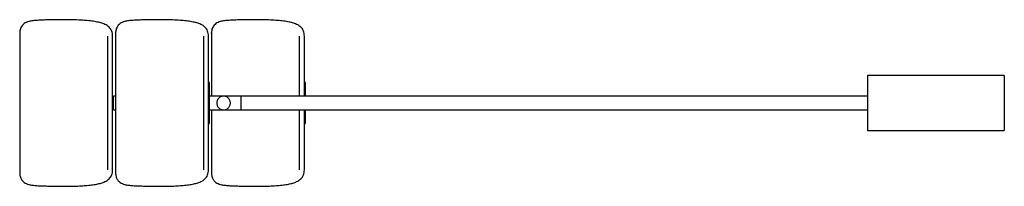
# Paper-space layout '_Izquierda' of a CAD drawing. Header units: millimetres. Extents: x -1438 to 0, y -122 to 122.
import ezdxf

# ---------------------------------------------------------------- set-up
doc = ezdxf.new("R2010")
doc.units = ezdxf.units.MM

psp = doc.layouts.new('_Izquierda')

# ---------------------------------------------------------------- linework, layer by layer
at = {"color": 7, "linetype": 'Continuous', "lineweight": 25}
for p, q in [((-1437.7, 102.5), (-1437.7, -102.5)), ((-1297.7, 102.5), (-1297.7, -102.5)), ((-1160.5, 30), (-1162, 30)), ((-1020.5, 30), (-1022, 30)), ((0, 40), (-200, 40)), ((-1297.7, 10), (-1300.5, 10)), ((-1169, -97.7), (-1169, 0)), ((-1162, -97.8), (-1162, 0)), ((-1140.9, 10), (-1160.5, 10)), ((-1115, 10), (-1140, 10)), ((-1114.5, 8.5), (-1115, 8.5)), ((-200, 10), (-1114.5, 10)), ((-1309, -97.7), (-1309, 0)), ((-1302, -97.8), (-1302, 0)), ((-1300.5, -10), (-1297.7, -10)), ((-1160.5, -10), (-1115, -10)), ((-1157.7, -10), (-1157.7, -102.5)), ((-1115, -8.5), (-1114.5, -8.5)), ((-1114.5, -10), (-200, -10)), ((-1162, -30), (-1160.5, -30)), ((-1022, -30), (-1020.5, -30)), ((-200, -40), (0, -40))]:
    psp.add_line(p, q, dxfattribs=at)
for points, knots in [([(-1302, 97.8), (-1302.1, 99.1), (-1302.2, 101.6), (-1303.2, 105.1), (-1304.8, 108.2), (-1307.1, 110.9), (-1310, 113.1), (-1314, 115.3), (-1319.4, 117.2), (-1326.5, 118.8), (-1334.7, 120), (-1344, 120.8), (-1354.3, 121.4), (-1365.2, 121.6), (-1375.9, 121.7), (-1386, 121.6), (-1395.2, 121.4), (-1403.8, 121.1), (-1411.6, 120.7), (-1418.3, 120.2), (-1423.8, 119.2), (-1428, 117.8), (-1431.2, 116.1), (-1433.7, 113.8), (-1435.5, 111.2), (-1436.7, 108.3), (-1437.3, 105.8), (-1437.6, 103.9), (-1437.7, 102.9), (-1437.7, 102.5)], [0, 0, 0, 0, 0.025099, 0.047956, 0.069678, 0.091445, 0.114347, 0.139248, 0.178922, 0.224841, 0.27754, 0.336799, 0.404113, 0.47458, 0.545923, 0.608487, 0.668267, 0.723608, 0.773081, 0.816394, 0.853816, 0.878737, 0.901503, 0.923375, 0.942117, 0.962502, 0.982603, 0.991195, 1, 1, 1, 1]), ([(-1162, 97.8), (-1162.1, 99.1), (-1162.2, 101.6), (-1163.2, 105.1), (-1164.8, 108.2), (-1167.1, 110.9), (-1170, 113.1), (-1174, 115.3), (-1179.4, 117.2), (-1186.5, 118.8), (-1194.7, 120), (-1204, 120.8), (-1214.3, 121.4), (-1225.2, 121.6), (-1235.9, 121.7), (-1246, 121.6), (-1255.2, 121.4), (-1263.8, 121.1), (-1271.6, 120.7), (-1278.3, 120.2), (-1283.8, 119.2), (-1288, 117.8), (-1291.2, 116.1), (-1293.7, 113.8), (-1295.5, 111.2), (-1296.7, 108.3), (-1297.3, 105.8), (-1297.6, 103.9), (-1297.7, 102.9), (-1297.7, 102.5)], [0, 0, 0, 0, 0.025099, 0.047956, 0.069678, 0.091445, 0.114347, 0.139248, 0.178922, 0.224841, 0.27754, 0.336799, 0.404113, 0.47458, 0.545923, 0.608487, 0.668267, 0.723608, 0.773081, 0.816394, 0.853816, 0.878737, 0.901503, 0.923375, 0.942117, 0.962502, 0.982603, 0.991195, 1, 1, 1, 1]), ([(-1022, 97.8), (-1022.1, 99.1), (-1022.2, 101.6), (-1023.2, 105.1), (-1024.8, 108.2), (-1027.1, 110.9), (-1030, 113.1), (-1034, 115.3), (-1039.4, 117.2), (-1046.5, 118.8), (-1054.7, 120), (-1064, 120.8), (-1074.3, 121.4), (-1085.2, 121.6), (-1095.9, 121.7), (-1106, 121.6), (-1115.2, 121.4), (-1123.8, 121.1), (-1131.6, 120.7), (-1138.3, 120.2), (-1143.8, 119.2), (-1148, 117.8), (-1151.2, 116.1), (-1153.7, 113.8), (-1155.5, 111.2), (-1156.7, 108.3), (-1157.3, 105.8), (-1157.6, 103.9), (-1157.9, 100.6), (-1157.6, 103.1), (-1157.7, 101.6), (-1157.7, 101), (-1157.7, 99.7), (-1157.7, 98.1), (-1157.7, 96.1), (-1157.7, 93.8), (-1157.7, 91.2), (-1157.7, 88.3), (-1157.7, 85.1), (-1157.7, 81.5), (-1157.7, 77.7), (-1157.7, 73.6), (-1157.7, 69.2), (-1157.7, 64.6), (-1157.7, 59.8), (-1157.7, 54.7), (-1157.7, 49.5), (-1157.7, 44.1), (-1157.7, 38.5), (-1157.7, 32.8), (-1157.7, 27), (-1157.7, 21.1), (-1157.7, 15.4), (-1157.7, 11.7), (-1157.7, 10)], [0, 0, 0, 0, 0.012782, 0.024422, 0.035483, 0.046568, 0.058231, 0.070912, 0.091115, 0.1145, 0.141336, 0.171514, 0.205793, 0.241678, 0.27801, 0.30987, 0.340313, 0.368496, 0.393689, 0.415747, 0.434804, 0.447494, 0.459088, 0.470226, 0.47977, 0.490152, 0.500388, 0.504764, 0.509247, 0.528995, 0.548742, 0.56849, 0.588237, 0.607985, 0.627733, 0.64748, 0.667228, 0.686975, 0.706723, 0.72647, 0.746218, 0.765965, 0.785713, 0.80546, 0.825208, 0.844955, 0.864703, 0.884451, 0.904198, 0.923946, 0.943693, 0.963441, 0.983188, 1, 1, 1, 1]), ([(-1309, 0), (-1309, 2.9), (-1309, 5.8), (-1309, 11.7), (-1309, 14.8), (-1309, 20.8), (-1309, 23.8), (-1309, 29.9), (-1309, 33), (-1309, 39), (-1309, 41.9), (-1309, 47.8), (-1309, 50.7), (-1309, 56.3), (-1309, 59), (-1309, 64.2), (-1309, 66.7), (-1309, 71.5), (-1309, 73.7), (-1309, 78), (-1309, 79.9), (-1309, 83.6), (-1309, 85.3), (-1309, 88.3), (-1309, 89.6), (-1309, 92), (-1309, 93.1), (-1309, 94.8), (-1309, 95.5), (-1309, 96.6), (-1309, 97), (-1309, 97.6), (-1309, 97.7), (-1309, 97.7)], [0, 0, 0, 0, 0.0625, 0.0625, 0.125, 0.125, 0.1875, 0.1875, 0.25, 0.25, 0.3125, 0.3125, 0.375, 0.375, 0.4375, 0.4375, 0.5, 0.5, 0.5625, 0.5625, 0.625, 0.625, 0.6875, 0.6875, 0.75, 0.75, 0.8125, 0.8125, 0.875, 0.875, 0.9375, 0.9375, 1, 1, 1, 1]), ([(-1302, 0), (-1302, 2.9), (-1302, 5.8), (-1302, 11.8), (-1302, 14.8), (-1302, 20.8), (-1302, 23.9), (-1302, 29.9), (-1302, 33), (-1302, 39), (-1302, 42), (-1302, 47.8), (-1302, 50.7), (-1302, 56.3), (-1302, 59), (-1302, 64.2), (-1302, 66.7), (-1302, 71.5), (-1302, 73.8), (-1302, 78), (-1302, 80), (-1302, 83.7), (-1302, 85.3), (-1302, 88.4), (-1302, 89.7), (-1302, 92.1), (-1302, 93.1), (-1302, 94.9), (-1302, 95.6), (-1302, 96.7), (-1302, 97.1), (-1302, 97.6), (-1302, 97.8), (-1302, 97.8)], [0, 0, 0, 0, 0.0625, 0.0625, 0.125, 0.125, 0.1875, 0.1875, 0.25, 0.25, 0.3125, 0.3125, 0.375, 0.375, 0.4375, 0.4375, 0.5, 0.5, 0.5625, 0.5625, 0.625, 0.625, 0.6875, 0.6875, 0.75, 0.75, 0.8125, 0.8125, 0.875, 0.875, 0.9375, 0.9375, 1, 1, 1, 1]), ([(-1169, 0), (-1169, 2.9), (-1169, 5.8), (-1169, 11.7), (-1169, 14.8), (-1169, 20.8), (-1169, 23.8), (-1169, 29.9), (-1169, 33), (-1169, 39), (-1169, 41.9), (-1169, 47.8), (-1169, 50.7), (-1169, 56.3), (-1169, 59), (-1169, 64.2), (-1169, 66.7), (-1169, 71.5), (-1169, 73.7), (-1169, 78), (-1169, 79.9), (-1169, 83.6), (-1169, 85.3), (-1169, 88.3), (-1169, 89.6), (-1169, 92), (-1169, 93.1), (-1169, 94.8), (-1169, 95.5), (-1169, 96.6), (-1169, 97), (-1169, 97.6), (-1169, 97.7), (-1169, 97.7)], [0, 0, 0, 0, 0.0625, 0.0625, 0.125, 0.125, 0.1875, 0.1875, 0.25, 0.25, 0.3125, 0.3125, 0.375, 0.375, 0.4375, 0.4375, 0.5, 0.5, 0.5625, 0.5625, 0.625, 0.625, 0.6875, 0.6875, 0.75, 0.75, 0.8125, 0.8125, 0.875, 0.875, 0.9375, 0.9375, 1, 1, 1, 1]), ([(-1162, 0), (-1162, 2.9), (-1162, 5.8), (-1162, 11.8), (-1162, 14.8), (-1162, 20.8), (-1162, 23.9), (-1162, 29.9), (-1162, 33), (-1162, 39), (-1162, 42), (-1162, 47.8), (-1162, 50.7), (-1162, 56.3), (-1162, 59), (-1162, 64.2), (-1162, 66.7), (-1162, 71.5), (-1162, 73.8), (-1162, 78), (-1162, 80), (-1162, 83.7), (-1162, 85.3), (-1162, 88.4), (-1162, 89.7), (-1162, 92.1), (-1162, 93.1), (-1162, 94.9), (-1162, 95.6), (-1162, 96.7), (-1162, 97.1), (-1162, 97.6), (-1162, 97.8), (-1162, 97.8)], [0, 0, 0, 0, 0.0625, 0.0625, 0.125, 0.125, 0.1875, 0.1875, 0.25, 0.25, 0.3125, 0.3125, 0.375, 0.375, 0.4375, 0.4375, 0.5, 0.5, 0.5625, 0.5625, 0.625, 0.625, 0.6875, 0.6875, 0.75, 0.75, 0.8125, 0.8125, 0.875, 0.875, 0.9375, 0.9375, 1, 1, 1, 1]), ([(-1029, 10), (-1029, 12.6), (-1029, 18.3), (-1029, 27), (-1029, 36.1), (-1029, 45), (-1029, 53.6), (-1029, 61.7), (-1029, 69.2), (-1029, 76), (-1029, 81.9), (-1029, 86.9), (-1029, 91), (-1029, 94.1), (-1029, 96.2), (-1029, 97.5), (-1029, 97.6), (-1029, 97.7)], [0, 0, 0, 0, 0.054751, 0.119984, 0.186872, 0.255147, 0.3245, 0.394591, 0.465056, 0.535522, 0.605613, 0.674966, 0.74324, 0.810129, 0.875362, 0.938712, 1, 1, 1, 1]), ([(-1022, 10), (-1022, 12.6), (-1022, 18.3), (-1022, 27), (-1022, 36.1), (-1022, 45), (-1022, 53.6), (-1022, 61.7), (-1022, 69.3), (-1022, 76), (-1022, 82), (-1022, 87), (-1022, 91), (-1022, 94.1), (-1022, 96.2), (-1022, 97.5), (-1022, 97.7), (-1022, 97.8)], [0, 0, 0, 0, 0.054796, 0.120026, 0.186911, 0.255183, 0.324532, 0.39462, 0.465082, 0.535544, 0.605631, 0.674981, 0.743253, 0.810138, 0.875368, 0.938715, 1, 1, 1, 1]), ([(-1160.5, -30), (-1160.5, -30), (-1160.5, -29.8), (-1160.5, -29.2), (-1160.5, -28.6), (-1160.5, -27.2), (-1160.5, -26.2), (-1160.5, -24), (-1160.5, -22.7), (-1160.5, -19.7), (-1160.5, -18.1), (-1160.5, -14.7), (-1160.5, -12.9), (-1160.5, -9.2), (-1160.5, -7.3), (-1160.5, -3.6), (-1160.5, -1.8), (-1160.5, 1.8), (-1160.5, 3.6), (-1160.5, 7.3), (-1160.5, 9.2), (-1160.5, 12.9), (-1160.5, 14.7), (-1160.5, 18.1), (-1160.5, 19.7), (-1160.5, 22.7), (-1160.5, 24), (-1160.5, 26.2), (-1160.5, 27.2), (-1160.5, 28.6), (-1160.5, 29.2), (-1160.5, 29.8), (-1160.5, 30), (-1160.5, 30)], [0, 0, 0, 0, 0.0625, 0.0625, 0.125, 0.125, 0.1875, 0.1875, 0.25, 0.25, 0.3125, 0.3125, 0.375, 0.375, 0.4375, 0.4375, 0.5, 0.5, 0.5625, 0.5625, 0.625, 0.625, 0.6875, 0.6875, 0.75, 0.75, 0.8125, 0.8125, 0.875, 0.875, 0.9375, 0.9375, 1, 1, 1, 1]), ([(-1020.5, 10), (-1020.5, 10.3), (-1020.5, 12.6), (-1020.5, 16.5), (-1020.5, 21.4), (-1020.5, 25.3), (-1020.5, 28), (-1020.5, 29.7), (-1020.5, 29.9), (-1020.5, 30)], [0, 0, 0, 0, 0.029453, 0.19372, 0.361473, 0.529226, 0.693493, 0.851203, 1, 1, 1, 1]), ([(-200, 40), (-200, 40), (-200, 39.8), (-200, 38.9), (-200, 38.2), (-200, 36.2), (-200, 35), (-200, 32), (-200, 30.2), (-200, 26.3), (-200, 24.2), (-200, 19.6), (-200, 17.2), (-200, 12.3), (-200, 9.8), (-200, 4.8), (-200, 2.4), (-200, -2.4), (-200, -4.8), (-200, -9.8), (-200, -12.3), (-200, -17.2), (-200, -19.6), (-200, -24.2), (-200, -26.3), (-200, -30.2), (-200, -32), (-200, -35), (-200, -36.2), (-200, -38.2), (-200, -38.9), (-200, -39.8), (-200, -40), (-200, -40)], [0, 0, 0, 0, 0.0625, 0.0625, 0.125, 0.125, 0.1875, 0.1875, 0.25, 0.25, 0.3125, 0.3125, 0.375, 0.375, 0.4375, 0.4375, 0.5, 0.5, 0.5625, 0.5625, 0.625, 0.625, 0.6875, 0.6875, 0.75, 0.75, 0.8125, 0.8125, 0.875, 0.875, 0.9375, 0.9375, 1, 1, 1, 1]), ([(0, 40), (0, 40), (0, 40), (0, 40), (0, 40), (0, 39.9), (0, 39.9), (0, 39.8), (0, 39.8), (0, 39.7), (0, 39.6), (0, 39.5), (0, 39.4), (0, 39.1), (0, 38.5), (0, 37.2), (0, 35.6), (0, 33.5), (0, 31.1), (0, 28.3), (0, 25.3), (0, 22), (0, 18.4), (0, 14.8), (0, 11.1), (0, 7.4), (0, 3.7), (0, 0), (0, -3.7), (0, -7.4), (0, -11.1), (0, -14.8), (0, -18.4), (0, -22), (0, -25.3), (0, -28.3), (0, -31.1), (0, -33.5), (0, -35.6), (0, -37.2), (0, -38.5), (0, -39.2), (0, -39.5), (0, -39.7), (0, -39.8), (0, -39.9), (0, -40), (0, -40), (0, -40)], [0, 0, 0, 0, 0.004866, 0.009726, 0.014582, 0.019434, 0.024284, 0.029133, 0.033982, 0.038832, 0.043684, 0.04854, 0.0534, 0.058266, 0.089137, 0.120009, 0.152167, 0.184325, 0.217168, 0.25001, 0.282853, 0.315695, 0.347853, 0.380012, 0.410883, 0.441755, 0.470878, 0.500001, 0.529124, 0.558247, 0.589118, 0.61999, 0.652148, 0.684306, 0.717149, 0.749991, 0.782834, 0.815676, 0.847834, 0.879993, 0.910864, 0.941736, 0.951462, 0.961169, 0.970868, 0.980566, 0.990274, 1, 1, 1, 1]), ([(-1300.5, -10), (-1300.5, -10), (-1300.5, -10), (-1300.5, -10), (-1300.5, -10), (-1300.5, -9.9), (-1300.5, -9.9), (-1300.5, -9.8), (-1300.5, -9.6), (-1300.5, -9.3), (-1300.5, -8.9), (-1300.5, -8.2), (-1300.5, -7.1), (-1300.5, -5.5), (-1300.5, -3.7), (-1300.5, -1.9), (-1300.5, 0), (-1300.5, 1.9), (-1300.5, 3.7), (-1300.5, 5.5), (-1300.5, 7.1), (-1300.5, 8.2), (-1300.5, 8.9), (-1300.5, 9.3), (-1300.5, 9.6), (-1300.5, 9.8), (-1300.5, 9.9), (-1300.5, 10), (-1300.5, 10), (-1300.5, 10)], [0, 0, 0, 0, 0.009733, 0.019448, 0.029155, 0.038861, 0.048577, 0.05831, 0.089206, 0.120102, 0.152286, 0.18447, 0.250119, 0.315768, 0.380053, 0.441772, 0.500003, 0.558234, 0.619954, 0.684238, 0.749888, 0.815537, 0.84772, 0.879904, 0.9108, 0.941696, 0.961143, 0.980553, 1, 1, 1, 1]), ([(-1140, 10), (-1139.4, 10), (-1138.8, 9.9), (-1137.6, 9.7), (-1136.9, 9.5), (-1135.7, 9.1), (-1135.1, 8.7), (-1134, 8), (-1133.4, 7.6), (-1132.4, 6.6), (-1132, 6), (-1131.3, 4.9), (-1130.9, 4.3), (-1130.5, 3.1), (-1130.3, 2.4), (-1130.1, 1.2), (-1130, 0.6), (-1130, -0.6), (-1130.1, -1.2), (-1130.3, -2.4), (-1130.5, -3.1), (-1130.9, -4.3), (-1131.3, -4.9), (-1132, -6), (-1132.4, -6.6), (-1133.4, -7.6), (-1134, -8), (-1135.1, -8.7), (-1135.7, -9.1), (-1136.9, -9.5), (-1137.6, -9.7), (-1138.8, -9.9), (-1139.4, -10), (-1140.6, -10), (-1141.2, -9.9), (-1142.4, -9.7), (-1143.1, -9.5), (-1144.3, -9.1), (-1144.9, -8.7), (-1146, -8), (-1146.6, -7.6), (-1147.6, -6.6), (-1148, -6), (-1148.7, -4.9), (-1149.1, -4.3), (-1149.5, -3.1), (-1149.7, -2.4), (-1149.9, -1.2), (-1150, -0.6), (-1150, 0.6), (-1149.9, 1.2), (-1149.7, 2.4), (-1149.5, 3.1), (-1149.1, 4.3), (-1148.7, 4.9), (-1148, 6), (-1147.6, 6.6), (-1146.6, 7.6), (-1146, 8), (-1144.9, 8.7), (-1144.3, 9.1), (-1143.1, 9.5), (-1142.4, 9.7), (-1141.2, 9.9), (-1140.6, 10), (-1140, 10)], [0, 0, 0, 0, 0.03125, 0.03125, 0.0625, 0.0625, 0.09375, 0.09375, 0.125, 0.125, 0.15625, 0.15625, 0.1875, 0.1875, 0.21875, 0.21875, 0.25, 0.25, 0.28125, 0.28125, 0.3125, 0.3125, 0.34375, 0.34375, 0.375, 0.375, 0.40625, 0.40625, 0.4375, 0.4375, 0.46875, 0.46875, 0.5, 0.5, 0.53125, 0.53125, 0.5625, 0.5625, 0.59375, 0.59375, 0.625, 0.625, 0.65625, 0.65625, 0.6875, 0.6875, 0.71875, 0.71875, 0.75, 0.75, 0.78125, 0.78125, 0.8125, 0.8125, 0.84375, 0.84375, 0.875, 0.875, 0.90625, 0.90625, 0.9375, 0.9375, 0.96875, 0.96875, 1, 1, 1, 1]), ([(-1115, 10), (-1115, 10), (-1115, 10), (-1115, 10), (-1115, 10), (-1115, 9.9), (-1115, 9.9), (-1115, 9.8), (-1115, 9.6), (-1115, 9.3), (-1115, 8.9), (-1115, 8.2), (-1115, 7.1), (-1115, 5.5), (-1115, 3.7), (-1115, 1.9), (-1115, 0), (-1115, -1.9), (-1115, -3.7), (-1115, -5.5), (-1115, -7.1), (-1115, -8.2), (-1115, -8.9), (-1115, -9.3), (-1115, -9.6), (-1115, -9.8), (-1115, -9.9), (-1115, -10), (-1115, -10), (-1115, -10)], [0, 0, 0, 0, 0.009733, 0.019448, 0.029155, 0.038861, 0.048577, 0.05831, 0.089206, 0.120102, 0.152286, 0.18447, 0.250119, 0.315768, 0.380053, 0.441772, 0.500003, 0.558234, 0.619954, 0.684238, 0.749888, 0.815537, 0.84772, 0.879904, 0.9108, 0.941696, 0.961143, 0.980553, 1, 1, 1, 1]), ([(-1114.5, -10), (-1114.5, -10), (-1114.5, -10), (-1114.5, -10), (-1114.5, -10), (-1114.5, -9.9), (-1114.5, -9.9), (-1114.5, -9.8), (-1114.5, -9.6), (-1114.5, -9.3), (-1114.5, -8.9), (-1114.5, -8.2), (-1114.5, -7.1), (-1114.5, -5.5), (-1114.5, -3.7), (-1114.5, -1.9), (-1114.5, 0), (-1114.5, 1.9), (-1114.5, 3.7), (-1114.5, 5.5), (-1114.5, 7.1), (-1114.5, 8.2), (-1114.5, 8.9), (-1114.5, 9.3), (-1114.5, 9.6), (-1114.5, 9.8), (-1114.5, 9.9), (-1114.5, 10), (-1114.5, 10), (-1114.5, 10)], [0, 0, 0, 0, 0.009733, 0.019448, 0.029155, 0.038861, 0.048577, 0.05831, 0.089206, 0.120102, 0.152286, 0.18447, 0.250119, 0.315768, 0.380053, 0.441772, 0.500003, 0.558234, 0.619954, 0.684238, 0.749888, 0.815537, 0.84772, 0.879904, 0.9108, 0.941696, 0.961143, 0.980553, 1, 1, 1, 1]), ([(-1029, -97.7), (-1029, -97.6), (-1029, -97.5), (-1029, -96.2), (-1029, -94.1), (-1029, -91), (-1029, -86.9), (-1029, -81.9), (-1029, -76), (-1029, -69.2), (-1029, -61.7), (-1029, -53.6), (-1029, -45), (-1029, -36.1), (-1029, -27), (-1029, -18.3), (-1029, -12.6), (-1029, -10)], [0, 0, 0, 0, 0.061288, 0.124638, 0.189871, 0.25676, 0.325034, 0.394387, 0.464478, 0.534944, 0.605409, 0.6755, 0.744853, 0.813128, 0.880016, 0.945249, 1, 1, 1, 1]), ([(-1022, -97.8), (-1022, -97.7), (-1022, -97.5), (-1022, -96.2), (-1022, -94.1), (-1022, -91), (-1022, -87), (-1022, -82), (-1022, -76), (-1022, -69.3), (-1022, -61.7), (-1022, -53.6), (-1022, -45), (-1022, -36.1), (-1022, -27), (-1022, -18.3), (-1022, -12.6), (-1022, -10)], [0, 0, 0, 0, 0.061285, 0.124632, 0.189862, 0.256747, 0.325019, 0.394369, 0.464456, 0.534918, 0.60538, 0.675468, 0.744817, 0.813089, 0.879974, 0.945204, 1, 1, 1, 1]), ([(-1020.5, -30), (-1020.5, -29.9), (-1020.5, -29.7), (-1020.5, -28), (-1020.5, -25.3), (-1020.5, -21.4), (-1020.5, -16.5), (-1020.5, -12.6), (-1020.5, -10.3), (-1020.5, -10)], [0, 0, 0, 0, 0.148797, 0.306507, 0.470774, 0.638527, 0.80628, 0.970547, 1, 1, 1, 1]), ([(-1437.7, -102.5), (-1437.7, -102.9), (-1437.6, -103.7), (-1437.4, -105.1), (-1437, -107.1), (-1436.3, -109.4), (-1435.1, -111.8), (-1433.6, -114), (-1431.2, -116.1), (-1428, -117.8), (-1423.9, -119.2), (-1418.7, -120.1), (-1412.2, -120.7), (-1405, -121), (-1396.9, -121.3), (-1388.1, -121.5), (-1378.9, -121.7), (-1369.5, -121.7), (-1359.9, -121.5), (-1350.5, -121.2), (-1341.3, -120.6), (-1333, -119.8), (-1325.5, -118.6), (-1319, -117.1), (-1313.9, -115.2), (-1310, -113.1), (-1307.1, -110.9), (-1304.8, -108.2), (-1303.2, -105.1), (-1302.2, -101.6), (-1302.1, -99.1), (-1302, -97.8)], [0, 0, 0, 0, 0.007985, 0.015832, 0.027485, 0.046509, 0.062016, 0.07665, 0.09852, 0.121286, 0.146205, 0.181802, 0.22275, 0.2693, 0.32131, 0.377638, 0.436845, 0.497496, 0.558164, 0.620193, 0.679072, 0.733224, 0.78147, 0.823826, 0.860758, 0.885658, 0.908559, 0.930325, 0.952046, 0.974902, 1, 1, 1, 1]), ([(-1297.7, -102.5), (-1297.7, -102.9), (-1297.6, -103.7), (-1297.4, -105.1), (-1297, -107.1), (-1296.3, -109.4), (-1295.1, -111.8), (-1293.6, -114), (-1291.2, -116.1), (-1288, -117.8), (-1283.9, -119.2), (-1278.7, -120.1), (-1272.2, -120.7), (-1265, -121), (-1256.9, -121.3), (-1248.1, -121.5), (-1238.9, -121.7), (-1229.5, -121.7), (-1219.9, -121.5), (-1210.5, -121.2), (-1201.3, -120.6), (-1193, -119.8), (-1185.5, -118.6), (-1179, -117.1), (-1173.9, -115.2), (-1170, -113.1), (-1167.1, -110.9), (-1164.8, -108.2), (-1163.2, -105.1), (-1162.2, -101.6), (-1162.1, -99.1), (-1162, -97.8)], [0, 0, 0, 0, 0.007985, 0.015832, 0.027485, 0.046509, 0.062016, 0.07665, 0.09852, 0.121286, 0.146205, 0.181802, 0.22275, 0.2693, 0.32131, 0.377638, 0.436845, 0.497496, 0.558164, 0.620193, 0.679072, 0.733224, 0.78147, 0.823826, 0.860758, 0.885658, 0.908559, 0.930325, 0.952046, 0.974902, 1, 1, 1, 1]), ([(-1157.7, -102.5), (-1157.7, -102.9), (-1157.6, -103.7), (-1157.4, -105.1), (-1157, -107.1), (-1156.3, -109.4), (-1155.1, -111.8), (-1153.6, -114), (-1151.2, -116.1), (-1148, -117.8), (-1143.9, -119.2), (-1138.7, -120.1), (-1132.2, -120.7), (-1125, -121), (-1116.9, -121.3), (-1108.1, -121.5), (-1098.9, -121.7), (-1089.5, -121.7), (-1079.9, -121.5), (-1070.5, -121.2), (-1061.3, -120.6), (-1053, -119.8), (-1045.5, -118.6), (-1039, -117.1), (-1033.9, -115.2), (-1030, -113.1), (-1027.1, -110.9), (-1024.8, -108.2), (-1023.2, -105.1), (-1022.2, -101.6), (-1022.1, -99.1), (-1022, -97.8)], [0, 0, 0, 0, 0.007985, 0.015832, 0.027485, 0.046509, 0.062016, 0.07665, 0.09852, 0.121286, 0.146205, 0.181802, 0.22275, 0.2693, 0.32131, 0.377638, 0.436845, 0.497496, 0.558164, 0.620193, 0.679072, 0.733224, 0.78147, 0.823826, 0.860758, 0.885658, 0.908559, 0.930325, 0.952046, 0.974902, 1, 1, 1, 1])]:
    psp.add_open_spline(points, degree=3, knots=knots, dxfattribs=at)

doc.saveas('drawing.dxf')
